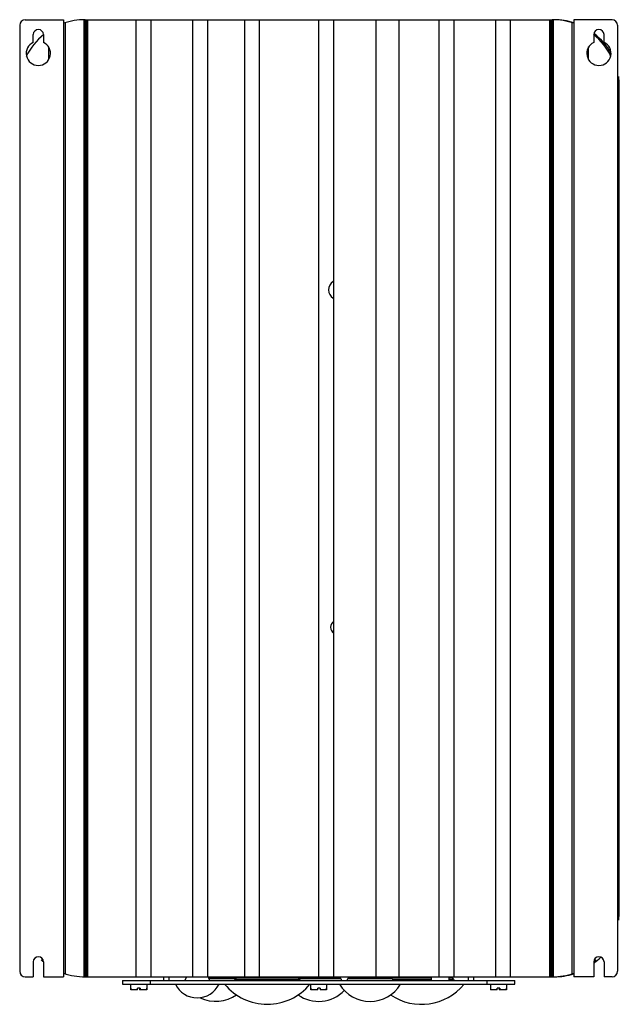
# Model space of a CAD drawing. Header units: millimetres. Extents: x 58 to 379, y 41 to 567.
import ezdxf

# ---------------------------------------------------------------- set-up
doc = ezdxf.new("R2010")
doc.units = ezdxf.units.MM
doc.header["$LTSCALE"] = 39.787108
doc.layers.get('0').update_dxf_attribs({"linetype": 'CONTINUOUS'})

msp = doc.modelspace()

# ---------------------------------------------------------------- linework, layer by layer
at = {"color": 7, "linetype": 'CONTINUOUS'}
for p, q in [((58.32, 564.41), (58.32, 58.41)), ((61.32, 567.41), (81.82, 567.41)), ((81.82, 567.41), (81.82, 55.41)), ((82.82, 57.03), (82.82, 565.8)), ((92.58, 567.4), (92.58, 55.42)), ((93.32, 567.41), (343.32, 567.41)), ((93.58, 55.41), (93.58, 567.41)), ((94.07, 567.41), (94.07, 55.41)), ((94.82, 55.41), (94.82, 567.41)), ((120.57, 567.41), (120.57, 55.41)), ((128.48, 567.41), (128.48, 55.41)), ((150.89, 567.41), (150.89, 55.41)), ((158.79, 567.41), (158.79, 55.41)), ((178.56, 567.41), (178.56, 55.41)), ((186.47, 567.41), (186.47, 55.41)), ((218.32, 567.41), (218.32, 55.41)), ((226.23, 567.41), (226.23, 55.41)), ((248.85, 567.41), (248.85, 55.41)), ((261.15, 567.41), (261.15, 55.41)), ((282.68, 567.41), (282.68, 55.41)), ((290.59, 567.41), (290.59, 55.41)), ((312.99, 567.41), (312.99, 55.41)), ((320.9, 567.41), (320.9, 55.41)), ((341.82, 567.41), (341.82, 55.41)), ((342.57, 55.41), (342.57, 567.41)), ((343.07, 567.41), (343.07, 55.41)), ((344.07, 55.42), (344.07, 567.4)), ((353.82, 565.8), (353.82, 57.03)), ((354.82, 567.41), (354.82, 55.41)), ((375.32, 567.41), (354.82, 567.41)), ((378.32, 564.41), (378.32, 58.41)), ((65.57, 555.3), (65.57, 559.41)), ((71.07, 559.41), (71.07, 555.3)), ((365.57, 559.41), (365.57, 555.3)), ((371.07, 555.3), (371.07, 559.41)), ((73.82, 552.85), (73.82, 546.35)), ((362.82, 546.38), (362.82, 552.85)), ((379.23, 90.41), (379.23, 532.41)), ((65.57, 63.41), (65.57, 55.41)), ((71.07, 63.41), (71.07, 55.41)), ((365.57, 63.41), (365.57, 55.41)), ((371.07, 63.41), (371.07, 55.41)), ((61.32, 55.41), (65.57, 55.41)), ((71.07, 55.41), (81.82, 55.41)), ((93.32, 55.41), (343.32, 55.41)), ((113.32, 53.41), (323.32, 53.41)), ((113.32, 53.41), (113.32, 51.41)), ((128.32, 51.41), (128.32, 53.41)), ((135.32, 55.41), (135.32, 53.41)), ((138.32, 53.41), (138.32, 55.41)), ((147.51, 55.41), (146.78, 53.41)), ((159.13, 55.41), (159.86, 53.41)), ((159.28, 55), (174.47, 55)), ((159.48, 54.46), (173.75, 54.46)), ((173.31, 53.44), (173.6, 54.24)), ((173.6, 54.24), (208.04, 54.24)), ((174.67, 54.99), (206.97, 54.99)), ((207.18, 55), (229.47, 55)), ((207.89, 54.46), (230.23, 54.46)), ((208.04, 54.24), (208.34, 53.44)), ((230.23, 54.46), (230.61, 53.41)), ((233.53, 53.41), (233.91, 54.46)), ((233.91, 54.46), (257.73, 54.46)), ((234.68, 55), (256.97, 55)), ((257.17, 54.99), (278.7, 54.99)), ((257.73, 54.46), (258.11, 53.41)), ((257.81, 54.24), (278.7, 54.24)), ((278.7, 53.41), (278.7, 55.41)), ((287.94, 55.41), (287.94, 53.41)), ((287.94, 54.99), (289.47, 54.99)), ((287.94, 54.24), (290.54, 54.24)), ((290.54, 54.24), (290.84, 53.44)), ((298.32, 55.41), (298.32, 53.41)), ((301.32, 53.41), (301.32, 55.41)), ((308.32, 53.41), (308.32, 51.41)), ((323.32, 51.41), (323.32, 53.41)), ((365.57, 55.41), (354.82, 55.41)), ((375.32, 55.41), (371.07, 55.41)), ((113.32, 51.41), (323.32, 51.41)), ((117.82, 49.41), (117.82, 51.41)), ((117.87, 49.41), (117.82, 49.41)), ((117.84, 48.41), (117.84, 49.41)), ((117.87, 49.41), (117.87, 48.41)), ((121.44, 48.41), (117.87, 48.41)), ((122.72, 49.41), (121.44, 49.41)), ((121.44, 48.41), (121.44, 49.41)), ((122.5, 49.41), (122.5, 48.41)), ((126.28, 48.41), (122.5, 48.41)), ((122.72, 49.41), (122.72, 48.41)), ((126.32, 49.41), (126.28, 49.41)), ((126.28, 48.41), (126.28, 49.41)), ((126.3, 49.41), (126.3, 48.41)), ((126.32, 51.41), (126.32, 49.41)), ((214.07, 49.41), (214.07, 51.41)), ((214.12, 49.41), (214.07, 49.41)), ((214.09, 48.41), (214.09, 49.41)), ((217.81, 48.41), (214.09, 48.41)), ((214.12, 49.41), (214.12, 48.41)), ((219.11, 49.41), (217.81, 49.41)), ((217.81, 48.41), (217.81, 49.41)), ((219.11, 49.41), (219.11, 48.41)), ((222.55, 48.41), (219.11, 48.41)), ((222.57, 49.41), (222.52, 49.41)), ((222.52, 48.41), (222.52, 49.41)), ((222.55, 49.41), (222.55, 48.41)), ((222.57, 51.41), (222.57, 49.41)), ((310.32, 51.41), (310.32, 48.41)), ((310.37, 49.41), (310.32, 49.41)), ((313.91, 48.41), (310.32, 48.41)), ((310.37, 49.41), (310.37, 48.41)), ((315.29, 49.41), (313.91, 49.41)), ((313.91, 48.41), (313.91, 49.41)), ((314.97, 49.41), (314.97, 48.41)), ((318.82, 48.41), (314.97, 48.41)), ((315.29, 49.41), (315.29, 48.41)), ((318.82, 49.41), (318.78, 49.41)), ((318.78, 48.41), (318.78, 49.41)), ((318.82, 51.41), (318.82, 48.41))]:
    msp.add_line(p, q, dxfattribs=at)
for centre, radius, start, end in [((61.32, 564.41), 3, 90, 180), ((93.32, 532.41), 35, 90.0001, 109.1821), ((343.32, 532.41), 35, 70.8179, 89.9993), ((344.23, 532.41), 35, 72.2518, 89.75), ((375.32, 564.41), 3, 0, 90), ((93.32, 532.41), 35, 129.2329, 153.9625), ((68.32, 559.41), 2.75, 0, 180), ((343.32, 532.41), 35, 26.0259, 50.7671), ((368.32, 559.41), 2.75, 0, 180), ((344.23, 532.41), 35, 29.0423, 51.7297), ((68.32, 549.41), 6.5, 115.029, 64.971), ((368.32, 549.41), 6.5, 115.029, 64.971), ((344.23, 532.41), 35, 0, 7.694), ((228.71, 422.89), 5.09, 119.9994, 239.8554), ((228.71, 242.38), 3.98, 126.8717, 232.9774), ((344.23, 90.41), 35, 352.3058, 360), ((68.32, 63.41), 2.75, 0, 180), ((93.32, 90.41), 35, 227.7398, 229.7982), ((368.32, 63.41), 2.75, 0, 180), ((344.23, 90.41), 35, 308.2704, 315.3496), ((343.32, 90.41), 35, 310.1876, 312.2575), ((61.32, 58.41), 3, 180, 270), ((375.32, 58.41), 3, 270, 360), ((93.32, 90.41), 35, 250.8179, 269.9994), ((174.67, 53.85), 1.14, 90, 160), ((174.47, 54.18), 0.813, 82.8291, 90), ((206.97, 53.85), 1.14, 20, 90), ((207.18, 54.18), 0.813, 90, 97.1709), ((229.47, 54.18), 0.813, 20, 90), ((234.68, 54.18), 0.813, 90, 160), ((256.97, 54.18), 0.813, 20, 90), ((257.17, 53.85), 1.14, 90, 93.9923), ((289.47, 53.85), 1.14, 20, 90), ((343.32, 90.41), 35, 270.0001, 289.1821), ((344.23, 90.41), 35, 270.25, 287.7482), ((153.32, 57.22), 13.05, 206.4382, 333.5618), ((190.82, 70.38), 29.67, 219.7506, 320.2494), ((218.32, 61.37), 19.08, 234.4136, 316.4158), ((245.82, 61.37), 19.08, 211.4756, 328.5244), ((273.32, 70.38), 29.67, 236.1086, 320.2494), ((163.32, 61.37), 19.08, 243.7865, 305.5864)]:
    msp.add_arc(centre, radius, start, end, dxfattribs=at)

doc.saveas('drawing.dxf')
